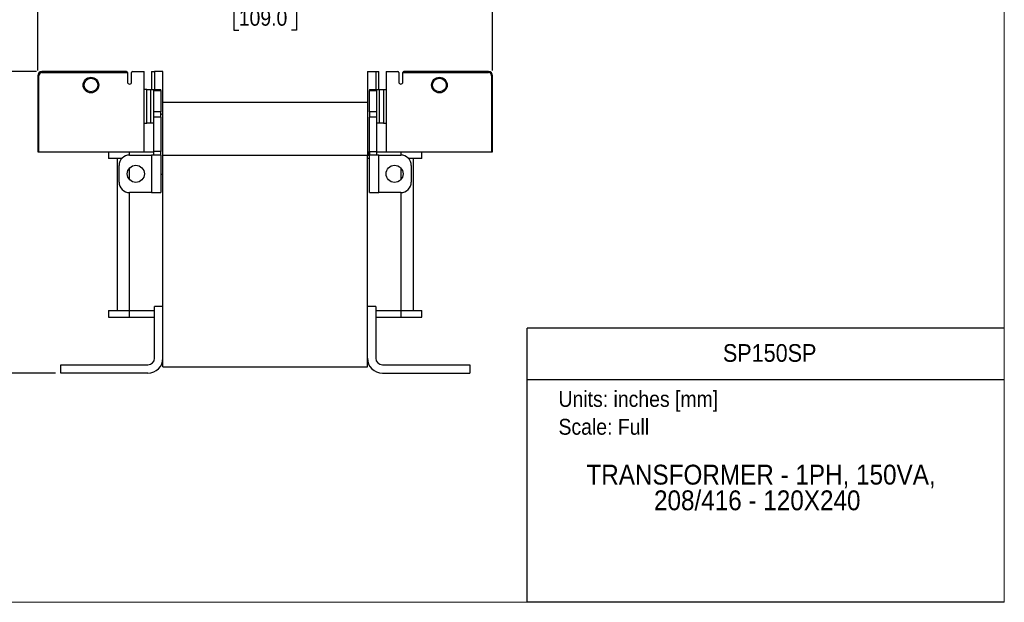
# Model space of a CAD drawing. Header units: inches. Extents: x 0 to 17, y 0 to 11.
# Tile 20 of 24: x 7.7 to 17, y 0 to 5.5. Entities that reach past the tile are written whole.
import ezdxf
from ezdxf.enums import TextEntityAlignment as Align

# ---------------------------------------------------------------- set-up
doc = ezdxf.new("R2010")
doc.units = ezdxf.units.IN
doc.header["$MEASUREMENT"] = 0
doc.linetypes.add('SLD-Solid', pattern=[0])
doc.layers.add('DIMENSIONS', color=140, linetype='SLD-Solid', lineweight=25)
doc.layers.add('TEXT', color=140, linetype='SLD-Solid', lineweight=25)
doc.layers.add('SLD-DEFPOINTS', color=7, linetype='Continuous')
doc.styles.add('SLDTEXTSTYLE0', font='GOTHIC.TTF', dxfattribs={"width": 0.913})
doc.dimstyles.new('SLDDIMSTYLE0', dxfattribs={"dimtxt": 0.15, "dimasz": 0.18, "dimexe": 0, "dimexo": 0.0625, "dimgap": 0.0375, "dimtad": 0, "dimtih": 1, "dimtoh": 1, "dimrnd": 1e-09, "dimzin": 12, "dimdsep": 46, "dimtxsty": 'SLDTEXTSTYLE0', "dimsah": 1, "dimcen": 0.09, "dimadec": 0, "dimazin": 3, "dimtfac": 1, "dimtofl": 0, "dimtmove": 0, "dimatfit": 3, "dimfxl": 0, "dimfrac": 2, "dimtolj": 1, "dimtzin": 12, "dimarcsym": 0})

# ---------------------------------------------------------------- blocks, each defined once
blk = doc.blocks.new('Block1')
at = {"color": 140, "linetype": 'SLD-Solid', "lineweight": 18}
blk.add_line((17, 0), (17, 2.589), dxfattribs=at)
at = {"layer": 'TEXT'}
for p, q in [((17, 2.589), (12.5, 2.589)), ((12.5, 0), (12.5, 2.589)), ((12.5, 2.1021), (17, 2.1021)), ((17, 0), (12.5, 0))]:
    blk.add_line(p, q, dxfattribs=at)
at = {"layer": 'TEXT', "char_height": 0.15, "attachment_point": 1, "style": 'SLDTEXTSTYLE0'}
for s, insert in [('Units: inches [mm]', (12.7947, 1.9948)), ('Scale: Full', (12.7947, 1.732))]:
    blk.add_mtext(s, dxfattribs=dict(at, insert=insert))
at = {"layer": 'TEXT', "color": 140, "style": 'SLDTEXTSTYLE0', "width": 0.913}
for tag, height, p in [('AUTOATTR0', 0.1667, (14.3454, 2.2204)), ('AUTOATTR1_0', 0.1875, (13.058, 1.0552)), ('AUTOATTR1_1', 0.1875, (13.6957, 0.8128))]:
    blk.add_attdef(tag, text='', height=height, dxfattribs=at).set_placement(p, align=Align.BOTTOM_LEFT)
blk = doc.blocks.new('Block2')
at = {"color": 7, "linetype": 'SLD-Solid', "lineweight": 18}
for q in [(17, 11), (0, 0)]:
    blk.add_line((17, 0), q, dxfattribs=at)
blk = doc.blocks.new('_D_1')
at = {"layer": 'DIMENSIONS'}
for p, q in [((7.8714, 5.0107), (6.8001, 5.0107)), ((6.9251, 5.0107), (6.9251, 3.8567)), ((6.7311, 3.5858), (6.6854, 3.5858)), ((6.6854, 3.5858), (6.6854, 3.3477)), ((7.1191, 3.5858), (7.1648, 3.5858)), ((7.1648, 3.5858), (7.1648, 3.3477)), ((6.6854, 3.3477), (6.7311, 3.3477)), ((7.1648, 3.3477), (7.1191, 3.3477)), ((6.9251, 2.1632), (6.9251, 3.3172)), ((8.0486, 2.1632), (6.8001, 2.1632))]:
    blk.add_line(p, q, dxfattribs=at)
for points in [[(6.9251, 5.0107), (6.8751, 4.8307), (6.9751, 4.8307)], [(6.9251, 2.1632), (6.9751, 2.3432), (6.8751, 2.3432)]]:
    blk.add_solid(points, dxfattribs=at)
at = {"layer": 'DIMENSIONS', "char_height": 0.15, "attachment_point": 1, "style": 'SLDTEXTSTYLE0'}
for s, insert in [('2.85', (6.7311, 3.8079)), ('72.3', (6.7311, 3.5393))]:
    blk.add_mtext(s, dxfattribs=dict(at, insert=insert))
blk = doc.blocks.new('_D_2')
at = {"layer": 'DIMENSIONS'}
for p, q in [((7.882, 5.0213), (7.882, 5.7656)), ((12.1734, 5.0213), (12.1734, 5.7656)), ((7.882, 5.6406), (9.6011, 5.6406)), ((9.7783, 5.6395), (9.7326, 5.6395)), ((9.7326, 5.6395), (9.7326, 5.4014)), ((10.2771, 5.6395), (10.3228, 5.6395)), ((10.3228, 5.6395), (10.3228, 5.4014)), ((12.1734, 5.6406), (10.4543, 5.6406)), ((9.7326, 5.4014), (9.7783, 5.4014)), ((10.3228, 5.4014), (10.2771, 5.4014))]:
    blk.add_line(p, q, dxfattribs=at)
for points in [[(7.882, 5.6406), (8.062, 5.5906), (8.062, 5.6906)], [(12.1734, 5.6406), (11.9934, 5.6906), (11.9934, 5.5906)]]:
    blk.add_solid(points, dxfattribs=at)
at = {"layer": 'DIMENSIONS', "char_height": 0.15, "attachment_point": 1, "style": 'SLDTEXTSTYLE0'}
for s, insert in [('4.29', (9.8338, 5.8615)), ('109.0', (9.7783, 5.593))]:
    blk.add_mtext(s, dxfattribs=dict(at, insert=insert))

msp = doc.modelspace()

# ---------------------------------------------------------------- linework, layer by layer
for p, q in [((7.882, 4.9713), (7.8919, 4.9713)), ((7.882, 4.9713), (7.882, 4.2528)), ((7.8919, 4.2528), (7.8919, 4.9713)), ((7.9214, 5.0008), (7.9214, 5.0107)), ((8.7187, 5.0107), (7.9214, 5.0107)), ((7.9214, 5.0008), (8.7285, 5.0008)), ((8.7285, 5.0008), (8.7285, 4.9122)), ((8.7679, 4.9122), (8.7679, 5.0008)), ((8.7777, 5.0107), (8.886, 5.0107)), ((8.886, 4.2528), (8.886, 5.0107)), ((8.9549, 5.0107), (8.9549, 4.8396)), ((8.9549, 5.0107), (8.9844, 5.0107)), ((8.9844, 5.0107), (8.9844, 4.8396)), ((9.0631, 5.0107), (8.9844, 5.0107)), ((9.0631, 4.7223), (9.0631, 5.0107)), ((10.9923, 5.0107), (10.9923, 4.7223)), ((10.9923, 5.0107), (11.071, 5.0107)), ((11.071, 5.0107), (11.071, 4.8396)), ((11.071, 5.0107), (11.1005, 5.0107)), ((11.1005, 4.8396), (11.1005, 5.0107)), ((11.1694, 5.0107), (11.1694, 4.2528)), ((11.1694, 5.0107), (11.2777, 5.0107)), ((11.2876, 5.0008), (11.2876, 4.9122)), ((11.3269, 4.9122), (11.3269, 5.0008)), ((11.3269, 5.0008), (12.134, 5.0008)), ((12.134, 5.0107), (11.3368, 5.0107)), ((12.134, 5.0107), (12.134, 5.0008)), ((12.1635, 4.9713), (12.1635, 4.2528)), ((12.1635, 4.9713), (12.1734, 4.9713)), ((12.1734, 4.2528), (12.1734, 4.9713)), ((8.9114, 4.8396), (8.886, 4.8396)), ((8.9114, 4.5246), (8.9114, 4.8396)), ((8.9114, 4.8396), (8.9505, 4.8396)), ((8.9505, 4.5246), (8.9505, 4.8396)), ((8.9505, 4.8396), (8.9746, 4.8396)), ((8.9746, 4.8396), (9.0435, 4.8396)), ((8.9746, 4.8396), (8.9746, 4.8317)), ((8.9746, 4.8317), (9.0435, 4.8317)), ((8.9746, 4.8317), (8.9746, 4.6293)), ((9.0435, 4.8317), (9.0435, 4.8396)), ((9.0435, 4.8317), (9.0435, 4.6293)), ((11.012, 4.8396), (11.0809, 4.8396)), ((11.012, 4.8396), (11.012, 4.8317)), ((11.012, 4.8317), (11.0809, 4.8317)), ((11.012, 4.6293), (11.012, 4.8317)), ((11.0809, 4.8317), (11.0809, 4.8396)), ((11.0809, 4.8396), (11.1049, 4.8396)), ((11.0809, 4.6293), (11.0809, 4.8317)), ((11.1049, 4.5246), (11.1049, 4.8396)), ((11.1049, 4.8396), (11.144, 4.8396)), ((11.144, 4.8396), (11.144, 4.5246)), ((11.144, 4.8396), (11.1694, 4.8396)), ((9.0631, 4.2223), (9.0631, 4.7223)), ((9.0631, 4.7223), (10.9923, 4.7223)), ((10.9923, 4.7223), (10.9923, 4.2223)), ((9.0435, 4.6293), (8.9746, 4.6293)), ((8.9746, 4.6293), (8.9746, 4.5782)), ((9.0435, 4.5782), (8.9746, 4.5782)), ((8.9746, 4.5782), (8.9746, 4.2567)), ((9.0435, 4.5782), (9.0435, 4.6293)), ((9.0435, 4.5782), (9.0435, 4.2567)), ((11.0809, 4.6293), (11.012, 4.6293)), ((11.012, 4.6293), (11.012, 4.5782)), ((11.0809, 4.5782), (11.012, 4.5782)), ((11.012, 4.2567), (11.012, 4.5782)), ((11.0809, 4.5782), (11.0809, 4.6293)), ((11.0809, 4.2567), (11.0809, 4.5782)), ((8.886, 4.5246), (8.9114, 4.5246)), ((8.9505, 4.5246), (8.9114, 4.5246)), ((8.9746, 4.5246), (8.9505, 4.5246)), ((9.0627, 4.4902), (9.0631, 4.4975)), ((9.0627, 4.0409), (9.0627, 4.4902)), ((11.1049, 4.5246), (11.0809, 4.5246)), ((11.144, 4.5246), (11.1049, 4.5246)), ((11.144, 4.5246), (11.1694, 4.5246)), ((7.882, 4.2528), (7.8919, 4.2528)), ((7.8919, 4.2528), (8.6021, 4.2528)), ((8.5513, 4.2528), (8.5513, 4.1903)), ((8.6756, 4.1903), (8.5513, 4.1903)), ((8.6021, 4.2528), (8.7482, 4.2528)), ((8.6301, 4.1903), (8.6301, 2.7543)), ((8.7482, 4.2528), (8.9746, 4.2528)), ((8.7482, 4.2223), (8.7482, 4.2528)), ((8.7482, 4.2223), (8.9549, 4.2223)), ((8.9549, 4.2223), (8.9549, 3.8679)), ((9.0435, 4.2223), (8.9549, 4.2223)), ((9.0435, 4.2567), (8.9746, 4.2567)), ((8.9746, 4.2567), (8.9746, 4.2223)), ((9.0435, 4.2223), (9.0435, 4.2567)), ((9.0435, 4.2223), (9.0435, 3.8679)), ((9.0627, 4.2528), (9.0631, 4.2528)), ((9.0627, 4.2215), (9.0631, 4.2215)), ((9.0631, 4.1903), (9.0627, 4.1903)), ((9.0631, 4.2223), (10.9923, 4.2223)), ((9.0631, 2.2223), (9.0631, 4.2223)), ((9.0631, 4.2223), (10.9923, 4.2223)), ((10.9923, 4.2528), (11.0021, 4.2528)), ((10.9923, 2.2223), (10.9923, 4.2223)), ((10.9923, 4.2215), (11.0021, 4.2215)), ((11.012, 4.1903), (10.9923, 4.1903)), ((11.0021, 4.2215), (11.0021, 4.2528)), ((11.0021, 4.2528), (11.012, 4.2528)), ((11.012, 4.2567), (11.0809, 4.2567)), ((11.012, 4.2567), (11.012, 4.2223)), ((11.012, 3.8679), (11.012, 4.2223)), ((11.1005, 4.2223), (11.012, 4.2223)), ((11.0809, 4.2223), (11.0809, 4.2567)), ((11.0809, 4.2528), (11.3072, 4.2528)), ((11.1005, 3.8679), (11.1005, 4.2223)), ((11.1005, 4.2223), (11.3072, 4.2223)), ((11.3072, 4.2528), (11.4534, 4.2528)), ((11.3072, 4.2528), (11.3072, 4.2223)), ((11.5041, 4.1903), (11.3799, 4.1903)), ((11.4254, 2.7543), (11.4254, 4.1903)), ((11.4534, 4.2528), (12.1635, 4.2528)), ((11.5041, 4.1903), (11.5041, 4.2528)), ((12.1635, 4.2528), (12.1734, 4.2528)), ((8.6498, 3.9664), (8.6498, 4.1238)), ((8.7482, 3.9901), (8.7482, 4.1001)), ((11.3072, 4.1001), (11.3072, 3.9901)), ((11.4057, 4.1238), (11.4057, 3.9664)), ((9.0435, 4.0409), (9.0627, 4.0409)), ((8.9549, 3.8679), (8.7482, 3.8679)), ((8.7482, 2.7543), (8.7482, 3.8679)), ((8.9549, 3.8679), (9.0435, 3.8679)), ((11.012, 3.8679), (11.1005, 3.8679)), ((11.3072, 3.8679), (11.1005, 3.8679)), ((11.3072, 3.8679), (11.3072, 2.7543)), ((8.9844, 2.3045), (8.9844, 2.7931)), ((9.0631, 2.7931), (8.9844, 2.7931)), ((11.071, 2.7931), (10.9923, 2.7931)), ((11.071, 2.7931), (11.071, 2.3045)), ((8.5513, 2.7543), (8.5513, 2.6918)), ((8.5513, 2.7543), (8.7482, 2.7543)), ((8.7482, 2.6918), (8.7482, 2.7543)), ((8.7482, 2.7543), (8.9844, 2.7543)), ((11.071, 2.7543), (11.3072, 2.7543)), ((11.3072, 2.7543), (11.3072, 2.6918)), ((11.3072, 2.7543), (11.5041, 2.7543)), ((11.5041, 2.6918), (11.5041, 2.7543)), ((8.5513, 2.6918), (8.7482, 2.6918)), ((8.7482, 2.6918), (8.9844, 2.6918)), ((11.071, 2.6918), (11.3072, 2.6918)), ((11.3072, 2.6918), (11.5041, 2.6918)), ((8.0986, 2.1632), (8.0986, 2.242)), ((8.0986, 2.242), (8.9219, 2.242)), ((11.1335, 2.242), (11.9568, 2.242)), ((11.9568, 2.242), (11.9568, 2.1632)), ((8.9219, 2.1632), (8.0986, 2.1632)), ((9.0631, 2.2223), (10.9923, 2.2223)), ((11.1335, 2.1632), (11.9568, 2.1632))]:
    msp.add_line(p, q)
at = {"flags": 128}
msp.add_lwpolyline([(9.0435, 4.6053), (9.0546, 4.6125), (9.0631, 4.617)], dxfattribs=at)
for centre, radius in [((8.384, 4.8827), 0.064), ((11.6714, 4.8827), 0.064), ((8.8072, 4.0451), 0.0807), ((11.2482, 4.0451), 0.0807)]:
    msp.add_circle(centre, radius)
for centre, radius, start, end in [((7.9214, 4.9713), 0.0394, 90, 180), ((8.7187, 5.0008), 0.00984, 0, 90), ((8.7777, 5.0008), 0.00984, 90, 180), ((11.2777, 5.0008), 0.00984, 0, 90), ((11.3368, 5.0008), 0.00984, 90, 180), ((12.134, 4.9713), 0.0394, 0, 90), ((8.7482, 4.9122), 0.0197, 180, 0), ((11.3072, 4.9122), 0.0197, 180, 0), ((8.7482, 4.1238), 0.0984, 90, 180), ((11.3072, 4.1238), 0.0984, 0, 90), ((8.7482, 3.9664), 0.0984, 180, 270), ((11.3072, 3.9664), 0.0984, 270, 0), ((8.9219, 2.3045), 0.0625, 270, 0), ((8.9219, 2.3045), 0.1412, 270, 0), ((11.1335, 2.3045), 0.1412, 180, 270), ((11.1335, 2.3045), 0.0625, 180, 270)]:
    msp.add_arc(centre, radius, start, end)
for points in [[(7.9214, 5.0008), (7.9051, 5.0008), (7.8919, 4.9876), (7.8919, 4.9713)], [(12.1635, 4.9713), (12.1635, 4.9876), (12.1503, 5.0008), (12.134, 5.0008)]]:
    msp.add_open_spline(points, degree=3)
for points, knots in [([(8.3102, 4.8827), (8.3102, 4.9023), (8.318, 4.9211), (8.3457, 4.9487), (8.3644, 4.9565), (8.4036, 4.9565), (8.4224, 4.9487), (8.4501, 4.9211), (8.4578, 4.9023), (8.4578, 4.8827)], [0, 0, 0, 0, 0.25, 0.25, 0.5, 0.5, 0.75, 0.75, 1, 1, 1, 1]), ([(11.5976, 4.8827), (11.5976, 4.9234), (11.6307, 4.9565), (11.7122, 4.9565), (11.7452, 4.9234), (11.7452, 4.8827)], [0, 0, 0, 0, 0.5, 0.5, 1, 1, 1, 1]), ([(8.4578, 4.8827), (8.4578, 4.842), (8.4248, 4.8089), (8.3433, 4.8089), (8.3102, 4.842), (8.3102, 4.8827)], [0, 0, 0, 0, 0.5, 0.5, 1, 1, 1, 1]), ([(11.7452, 4.8827), (11.7452, 4.842), (11.7122, 4.8089), (11.6307, 4.8089), (11.5976, 4.842), (11.5976, 4.8827)], [0, 0, 0, 0, 0.5, 0.5, 1, 1, 1, 1])]:
    msp.add_open_spline(points, degree=3, knots=knots)

# ---------------------------------------------------------------- block references
at = {"layer": 'SLD-DEFPOINTS'}
msp.add_blockref('Block2', (0, 0), dxfattribs=at)
ref = msp.add_blockref('Block1', (0, 0), dxfattribs=at)
ref.add_attrib('AUTOATTR0', 'SP150SP', dxfattribs={"layer": 'TEXT', "height": 0.16667, "style": 'SLDTEXTSTYLE0', "width": 0.913}).set_placement((14.3454, 2.2204), align=Align.BOTTOM_LEFT)
ref.add_attrib('AUTOATTR1_0', 'TRANSFORMER - 1PH, 150VA, ', dxfattribs={"layer": 'TEXT', "height": 0.1875, "style": 'SLDTEXTSTYLE0', "width": 0.913}).set_placement((13.058, 1.0552), align=Align.BOTTOM_LEFT)
ref.add_attrib('AUTOATTR1_1', '208/416 - 120X240', dxfattribs={"layer": 'TEXT', "height": 0.1875, "style": 'SLDTEXTSTYLE0', "width": 0.913}).set_placement((13.6957, 0.8128), align=Align.BOTTOM_LEFT)

# ---------------------------------------------------------------- dimensions: what is measured, and where the dimension line sits
at = {"layer": 'DIMENSIONS'}
dim = msp.add_linear_dim(base=(12.1734, 5.6406), p1=(7.882, 4.9713), p2=(12.1734, 4.9713), dimstyle='SLDDIMSTYLE0', dxfattribs=at)
dim.commit()
dim.dimension.update_dxf_attribs({"geometry": '_D_2', "text_midpoint": (10.0277, 5.6406), "dimtype": 160})
dim = msp.add_linear_dim(base=(6.9251, 5.0107), p1=(8.0986, 2.1632), p2=(7.9214, 5.0107), angle=90, dimstyle='SLDDIMSTYLE0', dxfattribs=at)
dim.commit()
dim.dimension.update_dxf_attribs({"geometry": '_D_1', "text_midpoint": (6.9251, 3.5869), "dimtype": 160})

doc.saveas('drawing.dxf')
